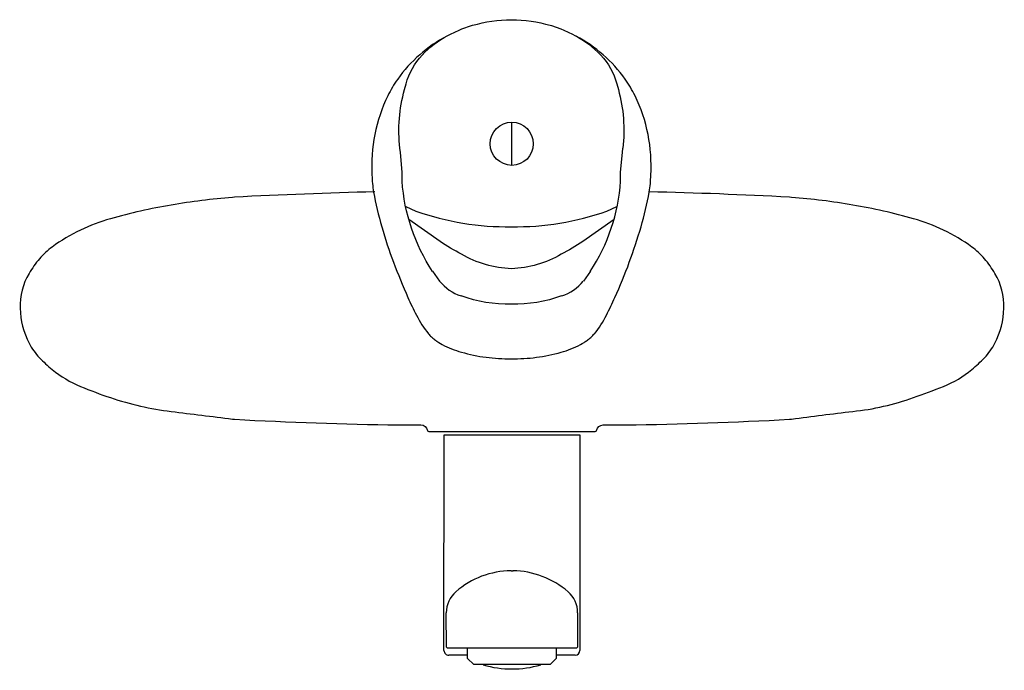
# Model space of a CAD drawing. Header units: millimetres. Extents: x -105 to 105, y -77 to 62.
import ezdxf

# ---------------------------------------------------------------- set-up
doc = ezdxf.new("R2010")
doc.units = ezdxf.units.MM
doc.header["$MEASUREMENT"] = 0
doc.layers.add('PLANNING', color=1, linetype='Continuous')

# ---------------------------------------------------------------- blocks, each defined once
blk = doc.blocks.new('81341250_f')
at = {"layer": 'PLANNING'}
for p, q in [((-0.05, 30.48), (-0.02, 39.68)), ((-16.95, 7.87), (-15.46, 5.8)), ((16.71, 7.87), (15.22, 5.8)), ((-14.5, -73), (-14.47, -27)), ((-14.47, -27), (14.5, -27)), ((14.5, -27), (14.5, -73)), ((-0.2, -56), (0.22, -56)), ((-13.99, -72.31), (-14, -64.97)), ((14, -64.97), (13.99, -72.31)), ((-13.77, -72.5), (-13.99, -72.31)), ((13.77, -72.5), (-13.77, -72.5)), ((-9.45, -74.7), (-9.45, -72.5)), ((9.45, -72.5), (9.45, -74.7)), ((13.99, -72.31), (13.77, -72.5)), ((-9.45, -74), (-13.47, -74)), ((-8.15, -76), (-9.45, -74.7)), ((9.45, -74.7), (8.15, -76)), ((13.5, -74), (9.45, -74)), ((8.15, -76), (-8.15, -76))]:
    blk.add_line(p, q, dxfattribs=at)
for points in [[(-23.91, 34.16, -0.09467), (-22.92, 46.63), (-22.58, 47.9, -0.121471), (-19.17, 53.99, -0.085863), (-13.66, 58.17), (-13.12, 58.47), (-11.29, 59.33), (-10.67, 59.59), (-8.65, 60.29), (-8.39, 60.35, -0.071417), (-0.12, 61.55, -0.073078), (8.15, 60.35), (8.4, 60.29), (10.43, 59.59), (11.04, 59.33), (12.88, 58.47), (13.42, 58.17, -0.085863), (18.93, 53.99, -0.121471), (22.33, 47.9), (22.68, 46.63, -0.09467), (23.66, 34.16)], [(-13.91, 58.06, 0.116887), (-24.37, 48.87, 0.041069), (-26.48, 45.31, 0.129055), (-29.85, 28.39, 0.039057), (-29.51, 24.78, 0.029127), (-27.76, 17.36, 0.022291), (-25.27, 9.81, 0.012844), (-22.18, 2.3, 0.015443), (-20.38, -1.47, 0.048149), (-17.8, -5.47, 0.009453), (-17.65, -5.64), (-17.5, -5.8), (-17.35, -5.95), (-17.19, -6.1), (-17.03, -6.25), (-16.86, -6.39), (-16.69, -6.53), (-16.52, -6.67), (-16.34, -6.8), (-16.17, -6.93), (-15.99, -7.05), (-15.8, -7.17), (-15.62, -7.29), (-15.24, -7.52), (-14.86, -7.73), (-14.37, -7.99), (-13.88, -8.23), (-13.38, -8.45), (-12.87, -8.66), (-12.36, -8.85), (-11.84, -9.04), (-11.31, -9.21), (-10.79, -9.37), (-10.14, -9.55), (-9.49, -9.72), (-8.84, -9.88), (-8.18, -10.02), (-7.52, -10.15), (-6.86, -10.27), (-6.19, -10.37), (-5.53, -10.46), (-4.86, -10.54), (-4.19, -10.61), (-3.52, -10.66), (-2.85, -10.71), (-2.17, -10.75), (-1.5, -10.77), (-0.15, -10.79), (1.19, -10.77), (1.87, -10.75), (2.54, -10.71), (3.21, -10.67), (3.88, -10.62), (4.55, -10.55), (5.21, -10.47), (5.88, -10.38), (6.54, -10.28), (7.2, -10.16), (7.86, -10.04), (8.52, -9.9), (9.17, -9.74), (9.82, -9.57), (10.47, -9.39), (11, -9.23), (11.53, -9.06), (12.06, -8.87), (12.58, -8.68), (13.09, -8.47), (13.6, -8.24), (14.1, -8), (14.6, -7.74), (14.98, -7.53), (15.36, -7.3), (15.55, -7.18), (15.73, -7.06), (15.91, -6.93), (16.09, -6.8), (16.27, -6.67), (16.44, -6.54), (16.61, -6.4), (16.78, -6.25), (16.94, -6.1), (17.1, -5.95), (17.26, -5.8), (17.41, -5.64, 0.009522), (17.56, -5.47, 0.055302), (20.14, -1.47, 0.008308), (21.94, 2.3, 0.01998), (25.02, 9.81, 0.015155), (27.52, 17.36, 0.029127), (29.26, 24.78, 0.039057), (29.6, 28.39, 0.129055), (26.24, 45.31, 0.041069), (24.12, 48.87, 0.116887), (13.67, 58.06)], [(-16.93, 7.85, -0.129549), (-23.42, 27.1), (-23.42, 29.02), (-23.8, 33.22), (-23.89, 34.14)], [(16.69, 7.85, 0.129549), (23.17, 27.1), (23.17, 29.02), (23.55, 33.22), (23.65, 34.14)], [(-29.26, 24.83, 0.007301), (-59.17, 23.68), (-59.61, 23.64, 0.022552), (-72.66, 22.02, 0.027204), (-85.63, 19.07, 0.041656), (-91.98, 16.67, 0.046253), (-98.04, 13.06, 0.059509), (-100.75, 10.55, 0.042045), (-102.96, 7.44, 0.142935), (-104.88, -0.02, 0.110547), (-102.96, -7.46, 0.073784), (-100.74, -10.57, 0.031102), (-98.06, -13.06, 0.073773), (-91.99, -16.67, 0.017505), (-85.61, -19.08, 0.051379), (-72.66, -22.03, -0.001673), (-59.61, -23.65), (-59.17, -23.69, 0.010021), (-24.27, -24.9), (-22.38, -24.86), (-19.43, -24.87, -0.329255), (-18.04, -26.06, 0.346132), (-17.72, -26.3), (17.72, -26.3, 0.346132), (18.05, -26.06, -0.329255), (19.43, -24.87), (22.38, -24.86), (24.28, -24.9, 0.010021), (59.18, -23.69), (59.62, -23.65, -0.005477), (72.66, -22.02, 0.058791), (85.61, -19.08, 0.010114), (92, -16.67, 0.078174), (98.06, -13.06, 0.027514), (100.75, -10.56, 0.073784), (102.97, -7.45, 0.110547), (104.89, -0.01, 0.142935), (102.97, 7.44, 0.042045), (100.75, 10.55, 0.059509), (98.05, 13.06, 0.046253), (91.99, 16.67, 0.041656), (85.64, 19.07, 0.027204), (72.67, 22.02, 0.022552), (59.62, 23.65), (59.17, 23.68, 0.007301), (29.26, 24.84)], [(-22.62, 21.67), (-20.47, 20.73, 0.090002), (-0.12, 17.39, 0.090002), (20.23, 20.73), (22.38, 21.67)], [(21.76, 18.94), (15.1, 14.26, -0.022605), (10.5, 11.5, -0.124076), (-0.12, 8.43, -0.124076), (-10.75, 11.5, -0.022605), (-15.34, 14.26), (-22, 18.94)], [(10.59, 2.61, -0.088697), (-0.12, 0.84, -0.088697), (-10.83, 2.61)]]:
    blk.add_lwpolyline(points, format="xyb", dxfattribs=at)
blk.add_circle((-0.05, 35.08), 4.6, dxfattribs=at)
for centre, radius, start, end in [((-7.37, 12.58), 10.56, 220.1779, 250.6779), ((7.13, 12.58), 10.56, 289.3221, 319.8221), ((0, -74.17), 18.17, 90.6266, 131.1121), ((-0.14, -74.52), 18.53, 49.2972, 88.9102), ((-8, -65), 6, 131.1121, 179.7221), ((8.09, -64.96), 5.91, 359.8909, 49.2972), ((-13.5, -73), 1, 179.9635, 271.5798), ((13.5, -73), 1, 270, 0), ((0, -55.21), 21.75, 253.6287, 286.3713)]:
    blk.add_arc(centre, radius, start, end, dxfattribs=at)

msp = doc.modelspace()

# ---------------------------------------------------------------- block references
msp.add_blockref('81341250_f', (0, 0))

doc.saveas('drawing.dxf')
